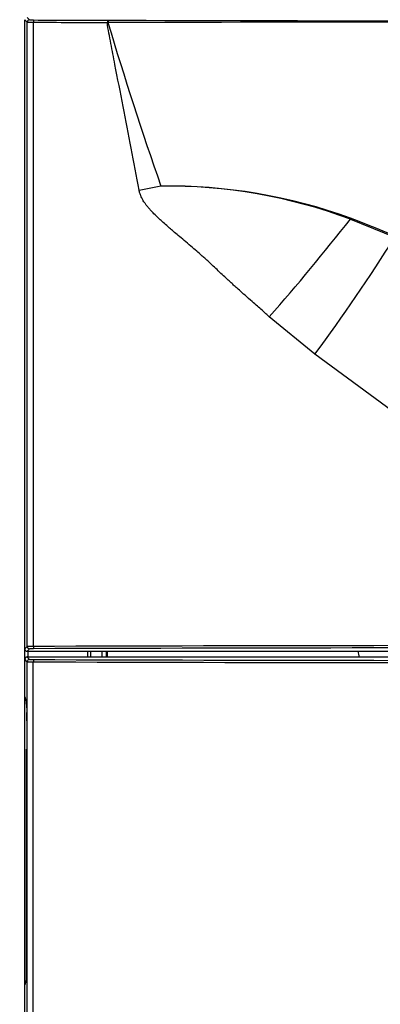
# Model space of a CAD drawing. Header units: millimetres. Extents: x 490 to 1310, y 147 to 543.
# Tile 22 of 30: x 984 to 1016, y 232 to 317. Entities that reach past the tile are written whole.
import ezdxf

# ---------------------------------------------------------------- set-up
doc = ezdxf.new("R2010")
doc.units = ezdxf.units.MM
doc.layers.add('FactualArea', color=7, linetype='Continuous')
doc.styles.add('SEACAD_Arial', font='arial.ttf')
doc.dimstyles.new('Copie de ISO-25', dxfattribs={"dimtxt": 8, "dimasz": 2.5, "dimexe": 1.25, "dimexo": 0.625, "dimtad": 1, "dimdec": 0, "dimlfac": 5, "dimtxsty": 'SEACAD_Arial', "dimcen": 2.5, "dimclrd": 134, "dimclrt": 7, "dimadec": 0, "dimazin": 0, "dimtfac": 1, "dimtdec": 0, "dimtmove": 0, "dimatfit": 3, "dimfxl": 1, "dimarcsym": 0})

# ---------------------------------------------------------------- blocks, each defined once
blk = doc.blocks.new('*D38')
at = {"color": 0, "lineweight": -2, "transparency": 16777216}
for p, q in [((860.745, 314.581), (860.745, 534.605)), ((1260.345, 443.258), (1260.345, 534.605))]:
    blk.add_line(p, q, dxfattribs=at)
at = {"color": 134, "lineweight": -2, "transparency": 16777216}
blk.add_line((863.245, 533.355), (1257.845, 533.355), dxfattribs=at)
at = {"color": 134, "transparency": 16777216}
for points in [[(863.245, 533.772), (863.245, 532.939), (860.745, 533.355)], [(1257.845, 533.772), (1257.845, 532.939), (1260.345, 533.355)]]:
    blk.add_solid(points, dxfattribs=at)
at = {"layer": 'Defpoints', "color": 0, "transparency": 16777216}
for p in [(1260.345, 533.355), (1260.345, 442.633), (860.745, 313.956)]:
    blk.add_point(p, dxfattribs=at)
at = {"color": 7, "transparency": 16777216, "insert": (1060.545, 538.065), "char_height": 8, "attachment_point": 5, "style": 'SEACAD_Arial'}
blk.add_mtext('1998', dxfattribs=at)

msp = doc.modelspace()

# ---------------------------------------------------------------- linework, layer by layer
at = {"layer": 'FactualArea', "color": 7, "linetype": 'Continuous'}
for p, q in [((984.959, 317.227), (984.745, 317.442)), ((984.745, 262.64), (984.745, 317.442)), ((984.943, 317.64), (985.157, 317.425)), ((991.958, 317.398), (992.009, 317.398)), ((984.959, 262.854), (984.959, 317.227)), ((985.493, 317.217), (985.493, 262.864)), ((991.988, 317.2), (991.939, 317.2)), ((994.701, 302.595), (996.596, 302.968)), ((1013.087, 300.073), (1016.959, 298.498)), ((1010.005, 288.312), (1006.029, 291.568)), ((1017.818, 282.539), (1010.005, 288.312)), ((984.745, 262.64), (984.959, 262.854)), ((984.745, 261.74), (984.745, 262.64)), ((985.159, 262.654), (984.945, 262.44)), ((984.945, 262.44), (1104.545, 262.44)), ((985.005, 262.44), (985.005, 261.94)), ((990.205, 262.44), (990.205, 261.94)), ((990.465, 262.44), (990.465, 261.94)), ((991.445, 262.44), (991.445, 261.94)), ((991.845, 262.44), (991.845, 261.94)), ((991.945, 261.94), (991.945, 262.44)), ((984.745, 258.482), (984.745, 261.74)), ((984.959, 261.526), (984.745, 261.74)), ((1104.545, 261.94), (984.945, 261.94)), ((984.945, 261.94), (985.159, 261.725)), ((984.959, 151.354), (984.959, 261.526)), ((985.493, 151.364), (985.493, 261.515)), ((984.745, 258.482), (984.895, 257.975)), ((984.745, 233.398), (984.745, 258.482)), ((984.921, 257.501), (984.927, 257.226)), ((984.927, 257.226), (984.929, 257.096)), ((984.933, 256.381), (984.933, 235.498)), ((984.905, 233.982), (984.905, 253.9)), ((984.933, 253.9), (984.905, 253.9)), ((984.895, 233.905), (984.745, 233.398)), ((984.745, 151.14), (984.745, 233.398))]:
    msp.add_line(p, q, dxfattribs=at)
for centre, radius, start, end in [((985.436, 320.919), 3.504, 265.44123, 271.29905), ((1044.745, 19300.818), 18983.494, 269.8408325, 270.1591676), ((985.38, 325.272), 8.056, 267.00694, 270.80938), ((1044.745, -41402.314), 41719.547, 89.9275474, 90.0724528), ((1297.435, 408.231), 318.723, 196.59553, 199.28792), ((997.225, 256.592), 46.364, 69.97172, 90.77044), ((997.078, 257.049), 45.906, 69.59069, 90.59465), ((925.612, 74.904), 241.644, 65.67876, 68.77241), ((866.334, 414.68), 186.202, 318.61082, 322.01195), ((873.793, 388.768), 169.249, 323.59137, 327.76751), ((985.379, 254.818), 8.047, 89.18345, 92.99002), ((985.436, 259.177), 3.488, 88.70095, 94.55877), ((1044.745, -20461.78), 20724.728, 89.8361931, 90.1638069), ((1044.701, 20932.006), 20670.376, 269.8359444, 270.0001216), ((1044.693, 20941.438), 20680.007, 269.8359828, 270.0001439), ((980.874, 257.515), 4.047, 359.80867, 6.53071), ((930.062, 256.399), 54.872, 359.98088, 0.72729)]:
    msp.add_arc(centre, radius, start, end, dxfattribs=at)
for centre, major_axis, ratio, start_param, end_param in [((985.157, 317.227), (-0.14, -0.14), 0.999315, 3.927333, 5.497445), ((985.515, 317.217), (-0.001, -0.198), 0.108937, 3.167929, 4.712702), ((1044.745, 331.568), (-543.706, 0), 0.026186, 1.461643, 1.473556), ((991.958, 317.2), (-0.001, -0.198), 0.097086, 3.167897, 4.712637), ((992.009, 317.2), (-0.001, -0.198), 0.100412, 3.167906, 4.712775), ((1044.745, 331.37), (-543.904, 0), 0.026176, 1.461643, 1.473556), ((1013.141, 300.13), (0.0372, 0.0928), 0.425112, 1.495262, 2.386023), ((984.945, 262.64), (0.142, 0.142), 0.999315, 2.356537, 3.926648), ((985.159, 262.854), (0.141, -0.141), 0.999315, 3.927333, 5.497445), ((985.515, 262.864), (0.001, -0.2), 0.108937, 4.712076, 6.256849), ((1044.745, 248.511), (543.704, 0), 0.026186, 1.461643, 1.67995), ((984.945, 261.74), (0.142, -0.142), 0.999315, 2.356537, 3.926648), ((985.159, 261.526), (0.141, 0.141), 0.999315, 0.785741, 2.355852), ((985.559, 261.726), (-0.4, 0), 0.026186, 0.02618, 1.461698), ((985.515, 261.515), (0.001, 0.2), 0.108881, 0.026337, 1.571109), ((985.559, 261.526), (-0.6, 0), 0.017457, 0.02618, 1.461698), ((984.891, 235.498), (0, -1.6), 0.026186, 0.088097, 1.570796)]:
    msp.add_ellipse(centre, major_axis=major_axis, ratio=ratio, start_param=start_param, end_param=end_param, dxfattribs=at)
for points, knots in [([(994.701, 302.595), (994.242, 305.029), (993.775, 307.462), (993.068, 311.111), (992.832, 312.327), (992.477, 314.151), (992.359, 314.759), (992.184, 315.672), (992.126, 315.976), (992.016, 316.585), (991.949, 316.89), (991.939, 317.2)], [0, 0, 0, 0, 0.5, 0.5, 0.75, 0.75, 0.875, 0.875, 0.9375, 0.9375, 1, 1, 1, 1]), ([(1006.029, 291.568), (1005.934, 291.654), (1005.724, 291.843), (1005.38, 292.149), (1004.98, 292.505), (1004.487, 292.941), (1003.962, 293.406), (1003.466, 293.847), (1003.088, 294.184), (1002.765, 294.478), (1002.433, 294.784), (1002.035, 295.155), (1001.599, 295.564), (1001.166, 295.97), (1000.774, 296.334), (1000.434, 296.645), (1000.089, 296.956), (999.689, 297.306), (999.186, 297.739), (998.649, 298.194), (998.139, 298.625), (997.717, 298.984), (997.382, 299.27), (997.049, 299.557), (996.719, 299.849), (996.345, 300.189), (996.001, 300.525), (995.71, 300.833), (995.49, 301.087), (995.329, 301.289), (995.188, 301.484), (995.076, 301.657), (994.99, 301.808), (994.922, 301.94), (994.862, 302.071), (994.81, 302.202), (994.765, 302.333), (994.728, 302.463), (994.71, 302.551), (994.701, 302.595)], [0, 0, 0, 0, 0.02418, 0.053078, 0.086694, 0.125028, 0.177029, 0.218705, 0.250056, 0.272547, 0.300881, 0.335059, 0.375081, 0.413384, 0.446988, 0.475893, 0.500102, 0.53448, 0.576153, 0.625124, 0.667088, 0.701915, 0.729603, 0.750153, 0.784585, 0.812695, 0.845368, 0.875172, 0.892481, 0.908674, 0.923782, 0.937841, 0.947366, 0.956641, 0.965684, 0.974518, 0.983165, 0.991651, 1, 1, 1, 1]), ([(1013.751, 262.44), (1013.751, 262.438), (1013.776, 262.268), (1013.805, 262.097), (1013.837, 261.93)], [0.186049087, 0.186049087, 0.186049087, 0.186049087, 0.18608872, 0.191004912, 0.191004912, 0.191004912, 0.191004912])]:
    msp.add_open_spline(points, degree=3, knots=knots, dxfattribs=at)

# ---------------------------------------------------------------- dimensions: what is measured, and where the dimension line sits
dim = msp.add_linear_dim(base=(1260.345, 533.355), p1=(860.745, 313.956), p2=(1260.345, 442.633), dimstyle='Copie de ISO-25')
dim.commit()
dim.dimension.update_dxf_attribs({"geometry": '*D38', "text_midpoint": (1060.545, 538.065)})

doc.saveas('drawing.dxf')
